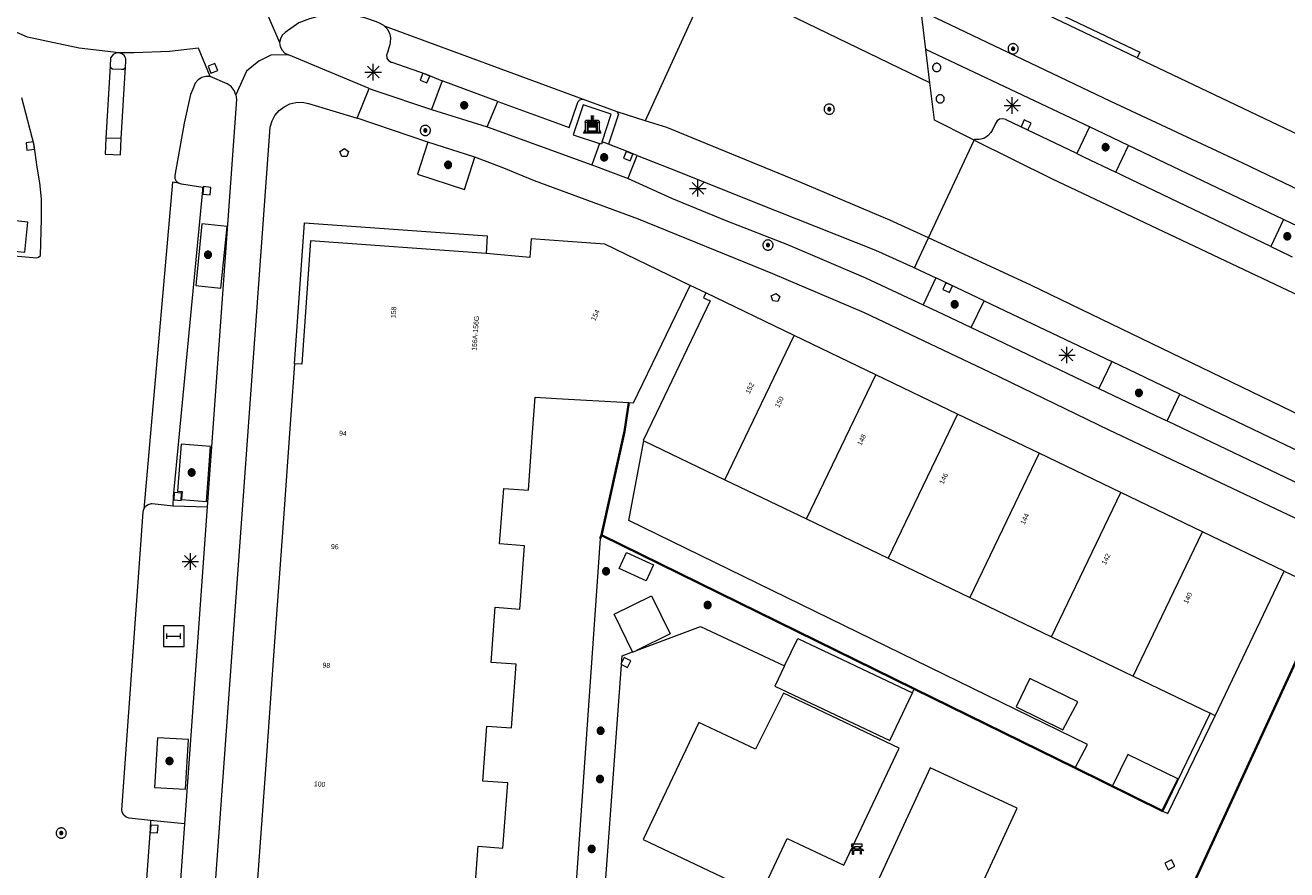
# Model space of a CAD drawing. Header units: metres. Extents: x 135779 to 137489, y 452643 to 455118.
# Tile 161 of 256: x 136267 to 136343, y 454006 to 454057. Entities that reach past the tile are written whole.
import ezdxf
from ezdxf.enums import TextEntityAlignment as Align

# ---------------------------------------------------------------- set-up
doc = ezdxf.new("R2010")
doc.units = ezdxf.units.M
doc.linetypes.add('DGN_Style_4', pattern=[89.853097, 44.898487, -22.449243, 0.056123, -22.449243])
for name, color, linetype, lineweight in [('KTop_BAK_Afval apart plaats', 96, 'Continuous', 13), ('KTop_BTD_Groenvoorziening', 62, 'Continuous', 13), ('KTop_NAR_Huisnummer (t)', 7, 'Continuous', 13), ('KTop_NAR_Huisnummer tijdelijk (t)', 7, 'Continuous', 13), ('KTop_OBW_Overig Plus', 1, 'Continuous', 13), ('KTop_OTD_Gesloten verharding', 15, 'Continuous', 13), ('KTop_OTD_Onverhard_zand', 15, 'Continuous', 13), ('KTop_OTD_Open verharding', 15, 'Continuous', 13), ('KTop_PAL_Afsluitpaal', 222, 'Continuous', 13), ('KTop_PAL_Lichtmast', 40, 'Continuous', 13), ('KTop_PND_Grondvlaksituatie van BAG-pand [tachy]', 1, 'Continuous', 13), ('KTop_PND_Pandscheiding', 40, 'Continuous', 13), ('KTop_PUT_Brandkraan of -put', 1, 'Continuous', 13), ('KTop_PUT_Inspectie- of rioolput', 15, 'Continuous', 13), ('KTop_PUT_Kolk', 15, 'Continuous', 13), ('KTop_SHD_Hek (l)', 15, 'DGN_Style_4', 40), ('KTop_SHD_Muur', 15, 'Continuous', 13), ('KTop_STM_Abri', 40, 'Continuous', 13), ('KTop_STM_Bank', 40, 'Continuous', 13), ('KTop_VGO_Boom', 92, 'Continuous', 13), ('KTop_WGD_Fietspad', 40, 'Continuous', 13), ('KTop_WGD_Parkeervlak', 251, 'Continuous', 13), ('KTop_WGD_Rijbaan_Lokale weg', 251, 'Continuous', 13), ('KTop_WGD_Rijbaan_Lokale weg_verkeersdrempel', 40, 'Continuous', 13), ('KTop_WGD_Voetpad', 251, 'Continuous', 13), ('KTop_WGD_Voetpad_achterpad', 251, 'Continuous', 13), ('KTop_WGD_Voetpad_bushalte', 251, 'Continuous', 13)]:
    doc.layers.add(name, color=color, linetype=linetype, lineweight=lineweight)
doc.styles.add('Style-ROVU', font='ROVU.shx')
doc.styles.add('Style-ROVUCURSIEF', font='ROVUCURSIEF.shx')

# ---------------------------------------------------------------- blocks, each defined once
blk = doc.blocks.new('BAK_Afval_apart_plaats')
at = {"layer": 'KTop_BAK_Afval apart plaats'}
for p, q in [((-0.43, 0.141), (-0.425, 0.168)), ((-0.43, 0.118), (-0.43, 0.141)), ((-0.29, 0.118), (-0.43, 0.118)), ((-0.43, 0.118), (-0.43, -0.457)), ((-0.29, 0.118), (-0.43, 0.118)), ((-0.425, 0.168), (-0.416, 0.193)), ((-0.416, 0.193), (-0.403, 0.215)), ((-0.403, 0.215), (-0.384, 0.24)), ((-0.384, 0.24), (-0.364, 0.258)), ((-0.364, 0.258), (-0.342, 0.272)), ((-0.342, 0.272), (0, 0.272)), ((-0.282, 0.167), (-0.29, 0.146)), ((-0.282, 0.167), (-0.29, 0.146)), ((-0.29, 0.146), (-0.29, 0.118)), ((-0.29, 0.146), (-0.29, 0.118)), ((-0.29, -0.429), (-0.29, 0.118)), ((-0.29, 0.118), (-0.29, -0.429)), ((-0.273, 0.186), (-0.282, 0.167)), ((-0.273, 0.186), (-0.282, 0.167)), ((-0.248, 0.217), (-0.273, 0.186)), ((-0.248, 0.217), (-0.273, 0.186)), ((0.248, 0.217), (-0.248, 0.217)), ((0.248, 0.217), (-0.248, 0.217)), ((-0.242, 0.081), (-0.242, 0.153)), ((-0.242, 0.153), (0.242, 0.153)), ((0.242, 0.081), (-0.242, 0.081)), ((-0.242, 0.034), (-0.242, 0.081)), ((-0.242, 0.081), (0.242, 0.081)), ((-0.242, -0.059), (-0.242, 0.034)), ((-0.242, 0.034), (0.242, 0.034)), ((0.242, 0.034), (-0.242, 0.034)), ((-0.073, 0.513), (-0.072, 0.515)), ((-0.073, 0.513), (-0.073, 0.49)), ((-0.072, 0.511), (-0.073, 0.513)), ((-0.072, 0.511), (-0.073, 0.513)), ((-0.073, 0.49), (-0.072, 0.488)), ((-0.073, 0.399), (-0.073, 0.376)), ((-0.072, 0.397), (-0.073, 0.399)), ((-0.073, 0.376), (-0.072, 0.374)), ((-0.072, 0.515), (-0.071, 0.516)), ((-0.07, 0.51), (-0.072, 0.511)), ((-0.07, 0.51), (-0.072, 0.511)), ((-0.072, 0.488), (-0.07, 0.486)), ((-0.07, 0.396), (-0.072, 0.397)), ((-0.072, 0.374), (-0.07, 0.373)), ((-0.071, 0.516), (-0.07, 0.517)), ((-0.07, 0.517), (-0.067, 0.519)), ((-0.069, 0.509), (-0.07, 0.51)), ((-0.069, 0.509), (-0.07, 0.51)), ((-0.07, 0.486), (-0.069, 0.485)), ((-0.069, 0.395), (-0.07, 0.396)), ((-0.07, 0.373), (-0.069, 0.371)), ((-0.066, 0.507), (-0.069, 0.509)), ((-0.066, 0.507), (-0.069, 0.509)), ((-0.069, 0.485), (-0.066, 0.484)), ((-0.066, 0.394), (-0.069, 0.395)), ((-0.069, 0.371), (-0.066, 0.37)), ((-0.067, 0.519), (-0.065, 0.52)), ((-0.063, 0.506), (-0.066, 0.507)), ((-0.063, 0.506), (-0.066, 0.507)), ((-0.066, 0.484), (-0.063, 0.483)), ((-0.063, 0.392), (-0.066, 0.394)), ((-0.066, 0.37), (-0.063, 0.369)), ((-0.065, 0.52), (-0.061, 0.521)), ((-0.059, 0.505), (-0.063, 0.506)), ((-0.059, 0.505), (-0.063, 0.506)), ((-0.063, 0.483), (-0.059, 0.482)), ((-0.059, 0.391), (-0.063, 0.392)), ((-0.063, 0.369), (-0.059, 0.368)), ((-0.061, 0.521), (-0.055, 0.523)), ((-0.054, 0.504), (-0.059, 0.505)), ((-0.054, 0.504), (-0.059, 0.505)), ((-0.059, 0.482), (-0.054, 0.481)), ((-0.054, 0.39), (-0.059, 0.391)), ((-0.059, 0.368), (-0.054, 0.367)), ((-0.055, 0.523), (-0.049, 0.524)), ((-0.048, 0.503), (-0.054, 0.504)), ((-0.048, 0.503), (-0.054, 0.504)), ((-0.054, 0.481), (-0.048, 0.48)), ((-0.048, 0.389), (-0.054, 0.39)), ((-0.054, 0.367), (-0.048, 0.366)), ((-0.049, 0.524), (-0.043, 0.525)), ((-0.043, 0.502), (-0.048, 0.503)), ((-0.043, 0.502), (-0.048, 0.503)), ((-0.048, 0.48), (-0.043, 0.479)), ((-0.043, 0.388), (-0.048, 0.389)), ((-0.048, 0.366), (-0.043, 0.365)), ((-0.043, 0.525), (-0.035, 0.526)), ((-0.036, 0.501), (-0.043, 0.502)), ((-0.036, 0.501), (-0.043, 0.502)), ((-0.043, 0.479), (-0.036, 0.478)), ((-0.036, 0.388), (-0.043, 0.388)), ((-0.043, 0.365), (-0.036, 0.364)), ((-0.03, 0.501), (-0.036, 0.501)), ((-0.03, 0.501), (-0.036, 0.501)), ((-0.036, 0.478), (-0.03, 0.478)), ((-0.03, 0.387), (-0.036, 0.388)), ((-0.036, 0.364), (-0.03, 0.364)), ((-0.035, 0.526), (-0.029, 0.527)), ((-0.021, 0.5), (-0.03, 0.501)), ((-0.021, 0.5), (-0.03, 0.501)), ((-0.03, 0.478), (-0.028, 0.478)), ((-0.021, 0.387), (-0.03, 0.387)), ((-0.03, 0.364), (-0.028, 0.364)), ((-0.029, 0.527), (-0.023, 0.527)), ((-0.028, 0.478), (-0.021, 0.477)), ((-0.028, 0.468), (-0.028, 0.478)), ((-0.028, 0.478), (-0.021, 0.477)), ((-0.028, 0.4), (-0.028, 0.468)), ((-0.028, 0.468), (-0.021, 0.468)), ((-0.021, 0.468), (-0.028, 0.468)), ((-0.021, 0.4), (-0.028, 0.4)), ((-0.028, 0.364), (-0.021, 0.363)), ((-0.028, 0.355), (-0.028, 0.364)), ((-0.028, 0.364), (-0.021, 0.363)), ((-0.028, 0.272), (-0.028, 0.355)), ((-0.028, 0.355), (-0.021, 0.354)), ((-0.021, 0.354), (-0.028, 0.355)), ((0.028, 0.272), (-0.028, 0.272)), ((-0.023, 0.527), (-0.013, 0.528)), ((-0.014, 0.5), (-0.021, 0.5)), ((-0.014, 0.5), (-0.021, 0.5)), ((-0.021, 0.477), (-0.014, 0.477)), ((-0.021, 0.477), (-0.014, 0.477)), ((-0.021, 0.468), (-0.014, 0.468)), ((-0.014, 0.468), (-0.021, 0.468)), ((-0.014, 0.399), (-0.021, 0.4)), ((-0.014, 0.386), (-0.021, 0.387)), ((-0.021, 0.363), (-0.014, 0.363)), ((-0.021, 0.363), (-0.014, 0.363)), ((-0.021, 0.354), (-0.014, 0.354)), ((-0.014, 0.354), (-0.021, 0.354)), ((0, 0.5), (-0.014, 0.5)), ((0, 0.5), (-0.014, 0.5)), ((-0.014, 0.477), (0, 0.477)), ((-0.014, 0.477), (0, 0.477)), ((-0.014, 0.468), (0, 0.468)), ((0, 0.468), (-0.014, 0.468)), ((0, 0.399), (-0.014, 0.399)), ((0, 0.386), (-0.014, 0.386)), ((-0.014, 0.363), (0, 0.363)), ((-0.014, 0.363), (0, 0.363)), ((-0.014, 0.354), (0, 0.354)), ((0, 0.354), (-0.014, 0.354)), ((-0.013, 0.528), (-0.005, 0.528)), ((-0.005, 0.528), (0, 0.528)), ((0, 0.528), (0.005, 0.528)), ((0, 0.5), (0, 0.477)), ((0, 0.477), (0, 0.5)), ((0, 0.477), (0, 0.5)), ((0, 0.5), (0.014, 0.5)), ((0.014, 0.5), (0, 0.5)), ((0.014, 0.477), (0, 0.477)), ((0, 0.477), (0.014, 0.477)), ((0.014, 0.468), (0, 0.468)), ((0, 0.468), (0, 0.399)), ((0, 0.468), (0, 0.399)), ((0.014, 0.468), (0, 0.468)), ((0, 0.399), (0.014, 0.399)), ((0, 0.363), (0, 0.386)), ((0, 0.363), (0, 0.386)), ((0, 0.386), (0.014, 0.386)), ((0.014, 0.363), (0, 0.363)), ((0, 0.363), (0.014, 0.363)), ((0, 0.354), (0.014, 0.354)), ((0, 0.272), (0, 0.354)), ((0, 0.354), (0, 0.272)), ((0.014, 0.354), (0, 0.354)), ((0, 0.272), (0.342, 0.272)), ((0.028, 0.272), (0, 0.272)), ((0, 0.272), (0.028, 0.272)), ((0.005, 0.528), (0.013, 0.528)), ((0.013, 0.528), (0.023, 0.527)), ((0.014, 0.5), (0.021, 0.5)), ((0.021, 0.5), (0.014, 0.5)), ((0.021, 0.477), (0.014, 0.477)), ((0.014, 0.477), (0.021, 0.477)), ((0.021, 0.468), (0.014, 0.468)), ((0.021, 0.468), (0.014, 0.468)), ((0.014, 0.399), (0.021, 0.4)), ((0.014, 0.386), (0.021, 0.387)), ((0.021, 0.363), (0.014, 0.363)), ((0.014, 0.363), (0.021, 0.363)), ((0.014, 0.354), (0.021, 0.354)), ((0.021, 0.354), (0.014, 0.354)), ((0.021, 0.5), (0.03, 0.501)), ((0.03, 0.501), (0.021, 0.5)), ((0.028, 0.478), (0.021, 0.477)), ((0.021, 0.477), (0.028, 0.478)), ((0.021, 0.468), (0.028, 0.468)), ((0.028, 0.468), (0.021, 0.468)), ((0.028, 0.468), (0.021, 0.468)), ((0.021, 0.4), (0.028, 0.4)), ((0.021, 0.387), (0.03, 0.387)), ((0.028, 0.364), (0.021, 0.363)), ((0.021, 0.363), (0.028, 0.364)), ((0.021, 0.354), (0.028, 0.355)), ((0.028, 0.355), (0.021, 0.354)), ((0.023, 0.527), (0.029, 0.527)), ((0.03, 0.478), (0.028, 0.478)), ((0.028, 0.478), (0.028, 0.468)), ((0.028, 0.4), (0.028, 0.468)), ((0.03, 0.364), (0.028, 0.364)), ((0.028, 0.364), (0.028, 0.355)), ((0.028, 0.355), (0.028, 0.272)), ((0.029, 0.527), (0.035, 0.526)), ((0.03, 0.501), (0.036, 0.501)), ((0.036, 0.501), (0.03, 0.501)), ((0.036, 0.478), (0.03, 0.478)), ((0.03, 0.387), (0.036, 0.388)), ((0.036, 0.364), (0.03, 0.364)), ((0.035, 0.526), (0.043, 0.525)), ((0.036, 0.501), (0.043, 0.502)), ((0.043, 0.502), (0.036, 0.501)), ((0.043, 0.479), (0.036, 0.478)), ((0.036, 0.388), (0.043, 0.388)), ((0.043, 0.365), (0.036, 0.364)), ((0.043, 0.525), (0.049, 0.524)), ((0.043, 0.502), (0.048, 0.503)), ((0.048, 0.503), (0.043, 0.502)), ((0.048, 0.48), (0.043, 0.479)), ((0.043, 0.388), (0.048, 0.389)), ((0.048, 0.366), (0.043, 0.365)), ((0.048, 0.503), (0.054, 0.504)), ((0.054, 0.504), (0.048, 0.503)), ((0.054, 0.481), (0.048, 0.48)), ((0.048, 0.389), (0.054, 0.39)), ((0.054, 0.367), (0.048, 0.366)), ((0.049, 0.524), (0.055, 0.523)), ((0.054, 0.504), (0.059, 0.505)), ((0.059, 0.505), (0.054, 0.504)), ((0.059, 0.482), (0.054, 0.481)), ((0.054, 0.39), (0.059, 0.391)), ((0.059, 0.368), (0.054, 0.367)), ((0.055, 0.523), (0.061, 0.521)), ((0.059, 0.505), (0.063, 0.506)), ((0.063, 0.506), (0.059, 0.505)), ((0.063, 0.483), (0.059, 0.482)), ((0.059, 0.391), (0.063, 0.392)), ((0.063, 0.369), (0.059, 0.368)), ((0.061, 0.521), (0.065, 0.52)), ((0.063, 0.506), (0.066, 0.507)), ((0.066, 0.507), (0.063, 0.506)), ((0.066, 0.484), (0.063, 0.483)), ((0.063, 0.392), (0.066, 0.394)), ((0.066, 0.37), (0.063, 0.369)), ((0.065, 0.52), (0.067, 0.519)), ((0.066, 0.507), (0.069, 0.509)), ((0.069, 0.509), (0.066, 0.507)), ((0.069, 0.485), (0.066, 0.484)), ((0.066, 0.394), (0.069, 0.395)), ((0.069, 0.371), (0.066, 0.37)), ((0.067, 0.519), (0.07, 0.517)), ((0.069, 0.509), (0.07, 0.51)), ((0.07, 0.51), (0.069, 0.509)), ((0.07, 0.486), (0.069, 0.485)), ((0.069, 0.395), (0.07, 0.396)), ((0.07, 0.373), (0.069, 0.371)), ((0.07, 0.517), (0.071, 0.516)), ((0.07, 0.51), (0.072, 0.511)), ((0.072, 0.511), (0.07, 0.51)), ((0.072, 0.488), (0.07, 0.486)), ((0.07, 0.396), (0.072, 0.397)), ((0.072, 0.374), (0.07, 0.373)), ((0.071, 0.516), (0.072, 0.515)), ((0.072, 0.515), (0.073, 0.513)), ((0.072, 0.511), (0.073, 0.513)), ((0.073, 0.513), (0.072, 0.511)), ((0.073, 0.49), (0.072, 0.488)), ((0.072, 0.397), (0.073, 0.399)), ((0.073, 0.376), (0.072, 0.374)), ((0.073, 0.513), (0.073, 0.49)), ((0.073, 0.399), (0.073, 0.376)), ((0.242, 0.153), (0.242, 0.081)), ((0.242, 0.081), (0.242, 0.034)), ((0.242, 0.034), (0.242, -0.059)), ((0.273, 0.186), (0.248, 0.217)), ((0.273, 0.186), (0.248, 0.217)), ((0.282, 0.167), (0.273, 0.186)), ((0.282, 0.167), (0.273, 0.186)), ((0.29, 0.146), (0.282, 0.167)), ((0.29, 0.146), (0.282, 0.167)), ((0.29, 0.118), (0.29, 0.146)), ((0.29, 0.118), (0.29, 0.146)), ((0.43, 0.118), (0.29, 0.118)), ((0.29, 0.118), (0.29, -0.429)), ((0.43, 0.118), (0.29, 0.118)), ((0.29, -0.429), (0.29, 0.118)), ((0.342, 0.272), (0.364, 0.258)), ((0.364, 0.258), (0.384, 0.24)), ((0.384, 0.24), (0.403, 0.215)), ((0.403, 0.215), (0.416, 0.193)), ((0.416, 0.193), (0.425, 0.168)), ((0.425, 0.168), (0.43, 0.141)), ((0.43, 0.141), (0.43, 0.118)), ((0.43, -0.457), (0.43, 0.118)), ((-0.528, -0.528), (-0.43, -0.332)), ((0.528, -0.528), (-0.528, -0.528)), ((-0.43, -0.332), (-0.43, -0.457)), ((-0.43, -0.457), (0.43, -0.457)), ((-0.43, -0.457), (0.43, -0.457)), ((0.29, -0.429), (-0.29, -0.429)), ((-0.29, -0.429), (0.29, -0.429)), ((0.242, -0.059), (-0.242, -0.059)), ((-0.242, -0.059), (-0.242, -0.092)), ((0.242, -0.059), (-0.242, -0.059)), ((-0.242, -0.092), (0.242, -0.092)), ((-0.242, -0.11), (-0.242, -0.092)), ((-0.242, -0.092), (0.242, -0.092)), ((0.242, -0.11), (-0.242, -0.11)), ((0.242, -0.11), (-0.242, -0.11)), ((-0.242, -0.147), (0.242, -0.147)), ((-0.242, -0.41), (-0.242, -0.147)), ((0.242, -0.41), (-0.242, -0.41)), ((0.242, -0.11), (0.242, -0.059)), ((0.242, -0.092), (0.242, -0.11)), ((0.242, -0.092), (0.242, -0.11)), ((0.242, -0.147), (0.242, -0.41)), ((0.43, -0.457), (0.43, -0.332)), ((0.43, -0.332), (0.528, -0.528))]:
    blk.add_line(p, q, dxfattribs=at)
at = {"layer": 'KTop_BAK_Afval apart plaats', "flags": 128}
blk.add_lwpolyline([(0.029, 0.413), (0.035, 0.412), (0.043, 0.411), (0.049, 0.41), (0.055, 0.409), (0.061, 0.407), (0.065, 0.406), (0.067, 0.405), (0.07, 0.403), (0.071, 0.402), (0.072, 0.401), (0.073, 0.399), (0.072, 0.397), (0.07, 0.396), (0.069, 0.395), (0.066, 0.394), (0.063, 0.392), (0.059, 0.391), (0.054, 0.39), (0.048, 0.389), (0.043, 0.388), (0.036, 0.388), (0.03, 0.387), (0.021, 0.387), (0.014, 0.386), (0, 0.386), (-0.014, 0.386), (-0.021, 0.387), (-0.03, 0.387), (-0.036, 0.388), (-0.043, 0.388), (-0.048, 0.389), (-0.054, 0.39), (-0.059, 0.391), (-0.063, 0.392), (-0.066, 0.394), (-0.069, 0.395), (-0.07, 0.396), (-0.072, 0.397), (-0.073, 0.399), (-0.072, 0.401), (-0.071, 0.402), (-0.07, 0.403), (-0.067, 0.405), (-0.065, 0.406), (-0.061, 0.407), (-0.055, 0.409), (-0.049, 0.41), (-0.043, 0.411), (-0.035, 0.412), (-0.029, 0.413), (-0.028, 0.413), (-0.028, 0.4), (-0.021, 0.4), (-0.014, 0.399), (0, 0.399), (0.014, 0.399), (0.021, 0.4), (0.028, 0.4), (0.028, 0.413), (0.029, 0.413), (0.028, 0.413)], dxfattribs=at)
at = {"layer": 'KTop_BAK_Afval apart plaats'}
for p in [(0, 0), (-0.43, -0.457)]:
    blk.add_point(p, dxfattribs=at)
blk = doc.blocks.new('PAL_Lichtmast')
at = {"layer": 'KTop_PAL_Lichtmast'}
for p, q in [((-0.354, -0.354), (0.354, 0.354)), ((0.354, -0.354), (-0.354, 0.354)), ((0, -0.5), (0, 0.5)), ((-0.5, 0), (0.5, 0))]:
    blk.add_line(p, q, dxfattribs=at)
blk = doc.blocks.new('PAL_Afsluitpaal')
at = {"layer": 'KTop_PAL_Afsluitpaal', "flags": 128}
blk.add_lwpolyline([(0.25, 0), (0.249, 0.026), (0.245, 0.052), (0.238, 0.077), (0.228, 0.102), (0.217, 0.125), (0.202, 0.147), (0.186, 0.167), (0.167, 0.186), (0.147, 0.202), (0.125, 0.217), (0.102, 0.228), (0.077, 0.238), (0.052, 0.245), (0.026, 0.249), (0, 0.25), (-0.026, 0.249), (-0.052, 0.245), (-0.077, 0.238), (-0.102, 0.228), (-0.125, 0.217), (-0.147, 0.202), (-0.167, 0.186), (-0.186, 0.167), (-0.202, 0.147), (-0.217, 0.125), (-0.228, 0.102), (-0.238, 0.077), (-0.245, 0.052), (-0.249, 0.026), (-0.25, 0), (-0.249, -0.026), (-0.245, -0.052), (-0.238, -0.077), (-0.228, -0.102), (-0.217, -0.125), (-0.202, -0.147), (-0.186, -0.167), (-0.167, -0.186), (-0.147, -0.202), (-0.125, -0.217), (-0.102, -0.228), (-0.077, -0.238), (-0.052, -0.245), (-0.026, -0.249), (0, -0.25), (0.026, -0.249), (0.052, -0.245), (0.077, -0.238), (0.102, -0.228), (0.125, -0.217), (0.147, -0.202), (0.167, -0.186), (0.186, -0.167), (0.202, -0.147), (0.217, -0.125), (0.228, -0.102), (0.238, -0.077), (0.245, -0.052), (0.249, -0.026), (0.25, 0)], dxfattribs=at)
blk = doc.blocks.new('PUT_Brandkraan_of_-put')
at = {"layer": 'KTop_PUT_Brandkraan of -put'}
for p, q in [((-0.25, 0.034), (0, 0.25)), ((-0.158, -0.25), (-0.25, 0.034)), ((0, 0.25), (0.25, 0.033)), ((0.25, 0.033), (0.158, -0.25)), ((0.158, -0.25), (-0.158, -0.25))]:
    blk.add_line(p, q, dxfattribs=at)
blk = doc.blocks.new('PUT_Inspectie-_of_rioolput')
at = {"layer": 'KTop_PUT_Inspectie- of rioolput', "flags": 128}
for points in [[(0.31, 0), (0.308, 0.032), (0.303, 0.064), (0.294, 0.095), (0.283, 0.126), (0.268, 0.155), (0.25, 0.182), (0.23, 0.207), (0.207, 0.23), (0.182, 0.25), (0.154, 0.268), (0.126, 0.283), (0.095, 0.294), (0.064, 0.303), (0.032, 0.308), (0, 0.309), (-0.032, 0.308), (-0.064, 0.303), (-0.096, 0.294), (-0.126, 0.283), (-0.155, 0.268), (-0.182, 0.25), (-0.207, 0.23), (-0.23, 0.207), (-0.25, 0.182), (-0.268, 0.154), (-0.283, 0.126), (-0.294, 0.095), (-0.303, 0.064), (-0.308, 0.032), (-0.309, 0), (-0.308, -0.032), (-0.303, -0.064), (-0.294, -0.096), (-0.283, -0.126), (-0.268, -0.155), (-0.25, -0.182), (-0.23, -0.207), (-0.207, -0.23), (-0.182, -0.25), (-0.155, -0.268), (-0.126, -0.283), (-0.096, -0.294), (-0.064, -0.303), (-0.032, -0.308), (0, -0.309), (0.032, -0.308), (0.064, -0.303), (0.095, -0.294), (0.126, -0.283), (0.155, -0.268), (0.182, -0.25), (0.207, -0.23), (0.23, -0.207), (0.25, -0.182), (0.268, -0.155), (0.283, -0.126), (0.294, -0.096), (0.303, -0.064), (0.308, -0.032), (0.31, 0)], [(0.095, 0), (0.094, 0.009), (0.092, 0.019), (0.09, 0.029), (0.086, 0.038), (0.082, 0.047), (0.076, 0.055), (0.07, 0.063), (0.063, 0.07), (0.055, 0.076), (0.047, 0.082), (0.038, 0.086), (0.029, 0.09), (0.019, 0.092), (0.009, 0.094), (0, 0.094), (-0.01, 0.094), (-0.02, 0.092), (-0.029, 0.09), (-0.039, 0.086), (-0.048, 0.082), (-0.056, 0.076), (-0.064, 0.07), (-0.071, 0.063), (-0.077, 0.055), (-0.082, 0.047), (-0.087, 0.038), (-0.09, 0.029), (-0.093, 0.019), (-0.094, 0.009), (-0.095, 0), (-0.094, -0.01), (-0.093, -0.02), (-0.09, -0.029), (-0.087, -0.039), (-0.082, -0.048), (-0.077, -0.056), (-0.071, -0.064), (-0.064, -0.071), (-0.056, -0.077), (-0.047, -0.082), (-0.039, -0.087), (-0.029, -0.09), (-0.02, -0.093), (-0.01, -0.094), (0, -0.095), (0.009, -0.094), (0.019, -0.093), (0.029, -0.09), (0.038, -0.087), (0.047, -0.082), (0.055, -0.077), (0.063, -0.071), (0.07, -0.064), (0.076, -0.056), (0.082, -0.047), (0.086, -0.039), (0.09, -0.029), (0.092, -0.02), (0.094, -0.01), (0.095, 0)], [(0.035, 0), (0.034, 0.003), (0.034, 0.007), (0.033, 0.01), (0.031, 0.014), (0.03, 0.017), (0.028, 0.02), (0.026, 0.023), (0.023, 0.026), (0.02, 0.028), (0.017, 0.03), (0.014, 0.031), (0.01, 0.033), (0.007, 0.034), (0.003, 0.034), (0, 0.034), (-0.004, 0.034), (-0.007, 0.034), (-0.011, 0.033), (-0.014, 0.031), (-0.018, 0.03), (-0.021, 0.028), (-0.023, 0.026), (-0.026, 0.023), (-0.028, 0.02), (-0.03, 0.017), (-0.032, 0.014), (-0.033, 0.01), (-0.034, 0.007), (-0.035, 0.003), (-0.035, 0), (-0.035, -0.004), (-0.034, -0.007), (-0.033, -0.011), (-0.032, -0.014), (-0.03, -0.018), (-0.028, -0.021), (-0.026, -0.023), (-0.023, -0.026), (-0.021, -0.028), (-0.017, -0.03), (-0.014, -0.032), (-0.011, -0.033), (-0.007, -0.034), (-0.004, -0.035), (0, -0.035), (0.003, -0.035), (0.007, -0.034), (0.01, -0.033), (0.014, -0.032), (0.017, -0.03), (0.02, -0.028), (0.023, -0.026), (0.026, -0.023), (0.028, -0.021), (0.03, -0.017), (0.031, -0.014), (0.033, -0.011), (0.034, -0.007), (0.034, -0.004), (0.035, 0)], [(0.01, 0.02), (0.007, 0.02), (0.005, 0.021), (0.003, 0.022), (0.001, 0.022), (-0.001, 0.022), (-0.004, 0.022), (-0.006, 0.021), (-0.008, 0.02), (-0.01, 0.019), (-0.012, 0.018), (-0.014, 0.017), (-0.016, 0.015), (-0.017, 0.013), (-0.019, 0.012), (-0.02, 0.009), (-0.021, 0.007), (-0.022, 0.005), (-0.022, 0.003), (-0.022, 0.001), (-0.022, -0.001), (-0.022, -0.004), (-0.022, -0.006), (-0.021, -0.008), (-0.02, -0.01), (-0.019, -0.012), (-0.017, -0.014), (-0.016, -0.016), (-0.014, -0.017), (-0.012, -0.019), (-0.01, -0.02), (-0.008, -0.021), (-0.006, -0.022), (-0.003, -0.022), (-0.001, -0.022), (0.001, -0.022), (0.003, -0.022), (0.005, -0.022), (0.008, -0.021), (0.01, -0.02), (0.012, -0.019), (0.014, -0.017), (0.015, -0.016), (0.017, -0.014), (0.018, -0.012), (0.02, -0.01), (0.02, -0.008), (0.021, -0.006), (0.022, -0.003), (0.022, -0.001), (0.022, 0.001), (0.022, 0.003), (0.021, 0.005), (0.02, 0.008), (0.019, 0.01), (0.018, 0.012), (0.017, 0.014), (0.015, 0.015), (0.013, 0.017), (0.012, 0.018), (0.01, 0.02)]]:
    blk.add_lwpolyline(points, dxfattribs=at)
blk = doc.blocks.new('PUT_Kolk')
at = {"layer": 'KTop_PUT_Kolk', "flags": 128}
blk.add_lwpolyline([(0.225, -0.225), (0.225, 0.225), (-0.225, 0.225), (-0.225, -0.225), (0.225, -0.225)], dxfattribs=at)
blk = doc.blocks.new('STM_Abri')
at = {"layer": 'KTop_STM_Abri', "flags": 128}
for points in [[(0.625, -0.625), (0.625, 0.625), (-0.625, 0.625), (-0.625, -0.625), (0.625, -0.625)], [(-0.4165, -0.1565), (-0.4165, 0.1565)], [(-0.4165, 0), (0.4165, 0)], [(0.4165, -0.1565), (0.4165, 0.1565)]]:
    blk.add_lwpolyline(points, dxfattribs=at)
blk = doc.blocks.new('STM_Bank')
at = {"layer": 'KTop_STM_Bank'}
for p, q in [((-0.416, -0.089), (-0.298, 0.019)), ((-0.298, 0.314), (0.298, 0.314)), ((-0.298, 0.143), (-0.298, 0.314)), ((-0.2, 0.143), (-0.298, 0.143)), ((-0.298, 0.019), (-0.2, 0.019)), ((-0.2, 0.019), (-0.2, 0.143)), ((0.157, 0.143), (-0.154, 0.143)), ((-0.154, 0.143), (-0.154, 0.019)), ((-0.154, 0.019), (0.157, 0.019)), ((0.157, 0.019), (0.157, 0.143)), ((0.298, 0.143), (0.203, 0.143)), ((0.203, 0.143), (0.203, 0.019)), ((0.203, 0.019), (0.298, 0.019)), ((0.298, 0.314), (0.298, 0.143)), ((0.298, 0.019), (0.416, -0.089)), ((-0.259, -0.089), (-0.416, -0.089)), ((-0.259, -0.315), (-0.259, -0.089)), ((-0.213, -0.315), (-0.259, -0.315)), ((0.216, -0.089), (-0.213, -0.089)), ((-0.213, -0.089), (-0.213, -0.315)), ((0.216, -0.305), (0.216, -0.089)), ((0.259, -0.305), (0.216, -0.305)), ((0.416, -0.089), (0.259, -0.089)), ((0.259, -0.089), (0.259, -0.305))]:
    blk.add_line(p, q, dxfattribs=at)
blk = doc.blocks.new('VGO_Boom')
at = {"layer": 'KTop_VGO_Boom', "flags": 128}
for points in [[(0.215, 0), (0.214, 0.022), (0.21, 0.045), (0.204, 0.066), (0.196, 0.087), (0.186, 0.108), (0.174, 0.126), (0.16, 0.144), (0.144, 0.16), (0.126, 0.174), (0.107, 0.186), (0.087, 0.196), (0.066, 0.204), (0.045, 0.21), (0.022, 0.214), (-0.001, 0.215), (-0.023, 0.214), (-0.045, 0.21), (-0.067, 0.204), (-0.088, 0.196), (-0.108, 0.186), (-0.127, 0.174), (-0.144, 0.16), (-0.16, 0.144), (-0.174, 0.126), (-0.187, 0.107), (-0.197, 0.087), (-0.205, 0.066), (-0.211, 0.045), (-0.214, 0.022), (-0.215, -0.001), (-0.214, -0.023), (-0.211, -0.045), (-0.205, -0.067), (-0.197, -0.088), (-0.187, -0.108), (-0.174, -0.127), (-0.16, -0.144), (-0.144, -0.16), (-0.127, -0.174), (-0.108, -0.187), (-0.088, -0.197), (-0.067, -0.205), (-0.045, -0.211), (-0.023, -0.214), (0, -0.215), (0.022, -0.214), (0.045, -0.211), (0.066, -0.205), (0.087, -0.197), (0.108, -0.187), (0.126, -0.174), (0.144, -0.16), (0.16, -0.144), (0.174, -0.127), (0.186, -0.108), (0.196, -0.088), (0.204, -0.067), (0.21, -0.045), (0.214, -0.023), (0.215, -0.001)], [(0.155, 0), (0.154, 0.016), (0.152, 0.032), (0.147, 0.048), (0.142, 0.063), (0.134, 0.078), (0.125, 0.091), (0.115, 0.104), (0.104, 0.115), (0.091, 0.125), (0.077, 0.134), (0.063, 0.142), (0.048, 0.147), (0.032, 0.152), (0.016, 0.154), (-0.001, 0.155), (-0.017, 0.154), (-0.033, 0.152), (-0.048, 0.147), (-0.064, 0.142), (-0.078, 0.134), (-0.092, 0.125), (-0.104, 0.115), (-0.116, 0.104), (-0.126, 0.091), (-0.135, 0.077), (-0.142, 0.063), (-0.148, 0.048), (-0.152, 0.032), (-0.155, 0.016), (-0.155, -0.001), (-0.155, -0.017), (-0.152, -0.033), (-0.148, -0.048), (-0.142, -0.064), (-0.135, -0.078), (-0.126, -0.092), (-0.116, -0.104), (-0.104, -0.116), (-0.092, -0.126), (-0.078, -0.135), (-0.064, -0.142), (-0.048, -0.148), (-0.033, -0.152), (-0.017, -0.155), (0, -0.155), (0.016, -0.155), (0.032, -0.152), (0.048, -0.148), (0.063, -0.142), (0.078, -0.135), (0.091, -0.126), (0.104, -0.116), (0.115, -0.104), (0.125, -0.092), (0.134, -0.078), (0.142, -0.064), (0.147, -0.048), (0.152, -0.033), (0.154, -0.017), (0.155, -0.001)], [(0.095, 0), (0.094, 0.01), (0.093, 0.02), (0.09, 0.029), (0.087, 0.039), (0.082, 0.048), (0.077, 0.056), (0.071, 0.064), (0.064, 0.071), (0.056, 0.077), (0.047, 0.082), (0.039, 0.087), (0.029, 0.09), (0.02, 0.093), (0.01, 0.094), (-0.001, 0.095), (-0.01, 0.094), (-0.02, 0.093), (-0.03, 0.09), (-0.039, 0.087), (-0.048, 0.082), (-0.056, 0.077), (-0.064, 0.071), (-0.071, 0.064), (-0.077, 0.056), (-0.083, 0.047), (-0.087, 0.039), (-0.091, 0.029), (-0.093, 0.02), (-0.095, 0.01), (-0.095, -0.001), (-0.095, -0.01), (-0.093, -0.02), (-0.091, -0.03), (-0.087, -0.039), (-0.083, -0.048), (-0.077, -0.056), (-0.071, -0.064), (-0.064, -0.071), (-0.056, -0.077), (-0.048, -0.083), (-0.039, -0.087), (-0.03, -0.091), (-0.02, -0.093), (-0.01, -0.095), (0, -0.095), (0.01, -0.095), (0.02, -0.093), (0.029, -0.091), (0.039, -0.087), (0.048, -0.083), (0.056, -0.077), (0.064, -0.071), (0.071, -0.064), (0.077, -0.056), (0.082, -0.048), (0.087, -0.039), (0.09, -0.03), (0.093, -0.02), (0.094, -0.01), (0.095, -0.001)], [(0.035, 0), (0.035, 0.004), (0.034, 0.007), (0.033, 0.011), (0.032, 0.014), (0.03, 0.018), (0.028, 0.021), (0.026, 0.023), (0.023, 0.026), (0.021, 0.028), (0.017, 0.03), (0.014, 0.032), (0.011, 0.033), (0.007, 0.034), (0.004, 0.035), (-0.001, 0.035), (-0.004, 0.035), (-0.008, 0.034), (-0.011, 0.033), (-0.015, 0.032), (-0.018, 0.03), (-0.021, 0.028), (-0.024, 0.026), (-0.027, 0.023), (-0.029, 0.021), (-0.031, 0.017), (-0.032, 0.014), (-0.034, 0.011), (-0.035, 0.007), (-0.035, 0.004), (-0.035, -0.001), (-0.035, -0.004), (-0.035, -0.008), (-0.034, -0.011), (-0.032, -0.015), (-0.031, -0.018), (-0.029, -0.021), (-0.027, -0.024), (-0.024, -0.027), (-0.021, -0.029), (-0.018, -0.031), (-0.015, -0.032), (-0.011, -0.034), (-0.008, -0.035), (-0.004, -0.035), (0, -0.035), (0.004, -0.035), (0.007, -0.035), (0.011, -0.034), (0.014, -0.032), (0.018, -0.031), (0.021, -0.029), (0.023, -0.027), (0.026, -0.024), (0.028, -0.021), (0.03, -0.018), (0.032, -0.015), (0.033, -0.011), (0.034, -0.008), (0.035, -0.004), (0.035, 0)]]:
    blk.add_lwpolyline(points, dxfattribs=at)

msp = doc.modelspace()

# ---------------------------------------------------------------- linework, layer by layer
at = {"layer": 'KTop_BTD_Groenvoorziening', "flags": 128}
for points in [[(136301.904, 454025.989), (136301.829, 454025.773), (136297.973, 453970.579)], [(136304.036, 454019), (136307.915, 454020.46), (136313.007, 454018.065)], [(136300.007, 453971.389), (136300.159, 453978.257), (136301.69, 453998.6), (136303.16, 454018.67), (136303.797, 454018.91)], [(136320.755, 454016.435), (136320.858, 454016.678)]]:
    msp.add_lwpolyline(points, dxfattribs=at)
at = {"layer": 'KTop_OBW_Overig Plus', "flags": 128}
msp.add_lwpolyline([(136335.892, 454009.312), (136336.83, 454011.222), (136333.814, 454012.703), (136332.876, 454010.793), (136335.892, 454009.312)], dxfattribs=at)
at = {"layer": 'KTop_OTD_Gesloten verharding', "flags": 128}
msp.add_lwpolyline([(136301.948, 454049.8), (136301.904, 454049.668), (136301.799, 454049.703)], dxfattribs=at)
at = {"layer": 'KTop_OTD_Onverhard_zand', "flags": 128}
msp.add_lwpolyline([(136322.275, 453999.014), (136327.099, 454009.456), (136321.822, 454011.894), (136316.998, 454001.452), (136317.596, 454001.176), (136322.275, 453999.014)], dxfattribs=at)
at = {"layer": 'KTop_OTD_Open verharding', "flags": 128}
msp.add_lwpolyline([(136304.619, 454023.207), (136302.983, 454023.96), (136303.426, 454024.923), (136305.067, 454024.18), (136304.619, 454023.207)], dxfattribs=at)
at = {"layer": 'KTop_PND_Grondvlaksituatie van BAG-pand [tachy]', "flags": 128}
for points in [[(136325.433, 454059.582), (136334.531, 454055.232), (136334.377, 454054.898)], [(136334.377, 454054.898), (136348.867, 454047.992)], [(136307.295, 454041.109), (136302.108, 454043.61), (136299.876, 454043.77), (136297.644, 454043.93), (136297.563, 454042.803), (136294.916, 454043.031)], [(136294.916, 454043.031), (136284.29, 454043.807), (136283.758, 454036.329), (136283.309, 454036.362)], [(136303.568, 454034.007), (136303.858, 454033.99), (136307.295, 454041.109)], [(136308.23, 454040.654), (136308.091, 454040.365), (136308.488, 454040.175), (136305.479, 454033.898), (136304.445, 454031.724), (136304.487, 454031.704)], [(136313.594, 454038.075), (136308.23, 454040.654)], [(136318.542, 454035.696), (136313.594, 454038.075)], [(136283.309, 454036.362), (136283.089, 454033.297), (136282.597, 454026.436), (136282.083, 454019.252), (136281.568, 454012.067), (136281.053, 454004.88), (136280.53, 453997.569), (136280.017, 453990.402), (136279.881, 453988.51), (136279.411, 453981.946), (136279.78, 453981.919), (136279.57, 453978.987), (136279.191, 453978.988), (136278.497, 453969.228), (136277.8, 453959.442), (136277.104, 453949.654), (136276.407, 453939.867), (136275.088, 453921.322)], [(136323.49, 454033.317), (136318.542, 454035.696)], [(136294.205, 454003.901), (136294.443, 454007.142), (136295.938, 454007.032), (136296.228, 454010.978), (136294.721, 454011.088), (136294.966, 454014.423), (136296.467, 454014.319), (136296.735, 454018.169), (136295.234, 454018.273), (136295.467, 454021.617), (136296.962, 454021.506), (136297.248, 454025.345), (136295.736, 454025.458), (136295.986, 454028.81), (136297.481, 454028.699), (136297.742, 454032.206), (136297.9, 454034.33), (136299.194, 454034.256), (136303.568, 454034.007)], [(136328.438, 454030.939), (136323.49, 454033.317)], [(136304.487, 454031.704), (136309.395, 454029.342)], [(136333.386, 454028.56), (136328.438, 454030.939)], [(136309.395, 454029.342), (136314.342, 454026.962)], [(136338.333, 454026.182), (136333.386, 454028.56)], [(136314.342, 454026.962), (136319.289, 454024.581)], [(136343.281, 454023.803), (136338.333, 454026.182)], [(136319.289, 454024.581), (136324.236, 454022.201)], [(136339.1, 454015.05), (136343.281, 454023.803)], [(136303.797, 454018.91), (136302.674, 454021.204), (136304.945, 454022.316), (136306.079, 454020.001), (136304.036, 454019)], [(136324.236, 454022.201), (136329.183, 454019.821)], [(136313.007, 454018.065), (136313.802, 454019.73), (136320.755, 454016.435)], [(136329.183, 454019.821), (136334.13, 454017.441)], [(136303.797, 454018.91), (136303.808, 454018.888), (136304.036, 454019)], [(136313.007, 454018.065), (136312.421, 454016.838), (136319.38, 454013.546), (136320.755, 454016.435)], [(136329.861, 454014.189), (136330.777, 454015.884), (136327.874, 454017.299), (136327.035, 454015.578), (136329.861, 454014.189)], [(136334.13, 454017.441), (136338.794, 454015.197)], [(136311.237, 454013.015), (136307.802, 454014.643), (136304.44, 454007.549), (136311.543, 454004.183), (136313.169, 454007.614), (136316.593, 454005.99), (136319.957, 454013.083), (136312.941, 454016.422), (136311.237, 454013.015)], [(136339.1, 454015.05), (136338.794, 454015.197)]]:
    msp.add_lwpolyline(points, dxfattribs=at)
at = {"layer": 'KTop_PND_Pandscheiding', "flags": 128}
for points in [[(136309.395, 454029.342), (136313.594, 454038.075)], [(136314.342, 454026.962), (136318.542, 454035.696)], [(136323.49, 454033.317), (136319.289, 454024.581)], [(136328.438, 454030.939), (136324.236, 454022.201)], [(136329.183, 454019.821), (136333.386, 454028.56)], [(136334.13, 454017.441), (136338.333, 454026.182)]]:
    msp.add_lwpolyline(points, dxfattribs=at)
at = {"layer": 'KTop_SHD_Hek (l)', "flags": 128}
for points in [[(136301.904, 454025.989), (136303.309, 454032.27), (136303.568, 454034.007)], [(136297.203, 453959.565), (136301.829, 454025.773)], [(136301.904, 454025.989), (136301.829, 454025.773)], [(136320.858, 454016.678), (136301.904, 454025.989)], [(136345.56, 454021.778), (136337.631, 454004.517)], [(136330.622, 454011.882), (136320.858, 454016.678)], [(136335.928, 454009.275), (136330.622, 454011.882)]]:
    msp.add_lwpolyline(points, dxfattribs=at)
at = {"layer": 'KTop_SHD_Muur', "flags": 128}
msp.add_lwpolyline([(136338.794, 454015.197), (136335.928, 454009.275), (136336.233, 454009.125), (136339.1, 454015.05)], dxfattribs=at)
at = {"layer": 'KTop_WGD_Fietspad', "flags": 128}
for points in [[(136321.287, 454057.728), (136332.752, 454052.27), (136340.752, 454048.535), (136352.155, 454043.056), (136360.995, 454038.901), (136373.177, 454032.963), (136374.707, 454032.233), (136414.189, 454013.388), (136431.405, 454005.166)], [(136331.476, 454050.715), (136326.691, 454052.979), (136321.568, 454055.402)], [(136282.953, 454055.077), (136281.869, 454055.057), (136281.156, 454054.684), (136280.395, 454054.084), (136279.757, 454052.655)], [(136287.828, 454053.034), (136282.953, 454055.077)], [(136279.757, 454052.655), (136279.789, 454052.364), (136278.022, 454027.706)], [(136287.109, 454051.229), (136287.828, 454053.034)], [(136287.828, 454053.034), (136288.24, 454052.895), (136291.606, 454051.756)], [(136270.569, 453894.54), (136270.758, 453897.048), (136276.869, 453982.007), (136277.356, 453988.738), (136281.843, 454050.702), (136281.949, 454051.068), (136282.129, 454051.405), (136282.376, 454051.696), (136282.677, 454051.93), (136283.02, 454052.097), (136283.391, 454052.188), (136283.399, 454052.188), (136283.772, 454052.2), (136284.152, 454052.131), (136287.109, 454051.229)], [(136291.606, 454051.756), (136291.615, 454051.753), (136294.983, 454050.705)], [(136291.386, 454049.782), (136287.109, 454051.229)], [(136294.983, 454050.705), (136301.329, 454048.407)], [(136333.851, 454049.583), (136331.904, 454050.513), (136331.476, 454050.715)], [(136294.239, 454048.88), (136291.386, 454049.782)], [(136343.245, 454045.095), (136333.851, 454049.583)], [(136365.254, 454016.74), (136345.391, 454026.321), (136332.673, 454032.338), (136325.418, 454035.857), (136317.855, 454039.443), (136312.3, 454041.818), (136304.146, 454045.129), (136297.85, 454047.437), (136295.896, 454048.255), (136294.239, 454048.88)], [(136301.329, 454048.407), (136301.55, 454048.327), (136303.52, 454047.579)], [(136303.52, 454047.579), (136303.743, 454047.478), (136306.151, 454046.389), (136309.441, 454045.041), (136313.189, 454043.588), (136317.916, 454041.564), (136321.411, 454039.939)], [(136344.544, 454044.474), (136343.245, 454045.095)], [(136321.411, 454039.939), (136322.579, 454039.396), (136324.32, 454038.562)], [(136324.32, 454038.562), (136325.803, 454037.851), (136332.048, 454034.873)], [(136332.048, 454034.873), (136335.91, 454033.031), (136336.18, 454032.902)], [(136336.18, 454032.902), (136344.219, 454029.068)], [(136278.022, 454027.706), (136276.646, 454008.496)], [(136276.646, 454008.496), (136275.345, 453990.338), (136275.244, 453988.931), (136275.244, 453988.93), (136274.939, 453984.686), (136274.893, 453984.038), (136269.419, 453907.642), (136269.195, 453904.116), (136269.137, 453903.369), (136268.802, 453899.077)]]:
    msp.add_lwpolyline(points, dxfattribs=at)
at = {"layer": 'KTop_WGD_Parkeervlak', "flags": 128}
for points in [[(136295.636, 454052.251), (136292.262, 454053.503)], [(136304.076, 454048.975), (136303.672, 454049.146), (136303.628, 454049.165), (136302.338, 454049.67)], [(136330.705, 454049.098), (136331.114, 454048.903), (136333.074, 454047.963)], [(136320.875, 454042.182), (136321.722, 454043.986)], [(136342.464, 454043.461), (136342.934, 454043.236), (136343.761, 454042.84)], [(136325.096, 454040.182), (136322.168, 454041.569)], [(136336.954, 454034.525), (136332.825, 454036.498)], [(136274.181, 454027.562), (136274.289, 454027.733), (136274.453, 454027.849), (136274.65, 454027.892), (136274.678, 454027.892), (136275.959, 454027.764)]]:
    msp.add_lwpolyline(points, dxfattribs=at)
at = {"layer": 'KTop_WGD_Rijbaan_Lokale weg', "flags": 128}
for points in [[(136285.106, 454063.185), (136284.124, 454061.194), (136283.63, 454060.136), (136282.819, 454058.655), (136281.726, 454057.421), (136282.411, 454055.81)], [(136307.705, 454057.969), (136304.557, 454051.082)], [(136288.715, 454056.845), (136288.463, 454056.987), (136288.286, 454057.064), (136287.633, 454057.293), (136286.957, 454057.445), (136286.268, 454057.519), (136285.576, 454057.512), (136284.888, 454057.426), (136284.216, 454057.261), (136283.567, 454057.02), (136282.756, 454056.428), (136282.573, 454056.263), (136282.455, 454056.05), (136282.411, 454055.81)], [(136272.686, 454055.198), (136270.267, 454055.482), (136267.128, 454056.152), (136266.494, 454056.434), (136266.075, 454055.671)], [(136300.82, 454052.365), (136288.773, 454056.811), (136288.715, 454056.845)], [(136278.21, 454053.754), (136277.495, 454055.482), (136275.732, 454055.27), (136273.581, 454055.2), (136272.686, 454055.198)], [(136272.686, 454055.198), (136272.494, 454055.18), (136272.325, 454055.086), (136272.171, 454054.883), (136272.143, 454054.389)], [(136273.071, 454054.337), (136273.099, 454054.641), (136273.095, 454054.834), (136273.014, 454055.01), (136272.87, 454055.138), (136272.686, 454055.198)], [(136272.143, 454054.389), (136271.878, 454050.033)], [(136272.804, 454050.005), (136273.071, 454054.337)], [(136278.21, 454053.754), (136277.937, 454053.768), (136277.687, 454053.701), (136277.468, 454053.562), (136277.302, 454053.364), (136277.146, 454052.987), (136277.013, 454052.669), (136276.627, 454050.941), (136276.067, 454047.77), (136276.07, 454047.588), (136276.151, 454047.417), (136276.294, 454047.293)], [(136266.328, 454042.894), (136267.708, 454042.781), (136267.799, 454042.816), (136267.913, 454042.928), (136267.976, 454045.139), (136267.985, 454045.379), (136267.975, 454046.348), (136267.884, 454047.312), (136267.714, 454048.266), (136267.537, 454049.609), (136266.799, 454052.464)], [(136302.868, 454051.618), (136300.82, 454052.365)], [(136304.557, 454051.082), (136302.868, 454051.618)], [(136271.878, 454050.033), (136271.848, 454049.049), (136272.775, 454049.021), (136272.804, 454050.005)], [(136321.722, 454043.986), (136324.502, 454049.9)], [(136324.502, 454049.9), (136329.18, 454047.586), (136350.219, 454037.633)], [(136276.294, 454047.293), (136275.911, 454047.353), (136274.181, 454027.562)], [(136347.395, 454031.717), (136327.937, 454041.132), (136321.722, 454043.986)], [(136274.594, 454008.697), (136273.299, 454008.842), (136273.114, 454008.898), (136272.962, 454009.025), (136272.871, 454009.202), (136272.854, 454009.352), (136274.15, 454027.375), (136274.181, 454027.562)], [(136274.594, 454008.697), (136274.562, 454008.206), (136273.298, 453990.725), (136273.284, 453990.515), (136271.507, 453990.643), (136271.495, 453990.64), (136271.465, 453990.616), (136271.454, 453990.59), (136271.379, 453989.281), (136271.259, 453987.17), (136271.129, 453985.12), (136271.178, 453984.997), (136271.312, 453984.959), (136272.889, 453984.828), (136272.829, 453984.355), (136271.929, 453970.34), (136270.419, 453949.572), (136268.875, 453927.604), (136268.488, 453921.859), (136268.146, 453916.111), (136267.635, 453905.507), (136267.466, 453903.465), (136267.116, 453899.22)]]:
    msp.add_lwpolyline(points, dxfattribs=at)
at = {"layer": 'KTop_WGD_Rijbaan_Lokale weg_verkeersdrempel', "flags": 128}
for points in [[(136321.812, 454053.373), (136311.903, 454058.158)], [(136321.568, 454055.402), (136321.287, 454057.728)], [(136321.812, 454053.373), (136321.568, 454055.402)], [(136324.502, 454049.9), (136324.251, 454050.024), (136322.093, 454051.106), (136321.812, 454053.373)], [(136321.722, 454043.986), (136319.376, 454045.063), (136313.845, 454047.401), (136305.868, 454050.665), (136304.557, 454051.082)]]:
    msp.add_lwpolyline(points, dxfattribs=at)
at = {"layer": 'KTop_WGD_Voetpad', "flags": 128}
for points in [[(136334.377, 454054.898), (136325.274, 454059.257), (136325.433, 454059.582)], [(136288.715, 454056.845), (136288.92, 454056.64), (136289.061, 454056.387), (136289.128, 454056.106), (136289.115, 454055.816), (136289.084, 454055.691), (136288.938, 454055.208), (136288.887, 454055.052), (136288.907, 454054.903), (136288.911, 454054.876), (136289.009, 454054.729), (136289.162, 454054.638), (136289.2, 454054.628), (136291.295, 454053.897), (136292.262, 454053.503)], [(136282.411, 454055.81), (136282.446, 454055.568), (136282.558, 454055.351), (136282.733, 454055.182), (136282.953, 454055.077)], [(136272.143, 454054.389), (136272.188, 454054.28), (136272.28, 454054.225), (136272.83, 454054.204), (136272.954, 454054.212), (136273.05, 454054.292), (136273.071, 454054.337)], [(136279.757, 454052.655), (136279.648, 454052.921), (136279.47, 454053.148), (136279.237, 454053.317), (136278.21, 454053.754)], [(136292.262, 454053.503), (136291.606, 454051.756)], [(136295.636, 454052.251), (136299.178, 454050.946), (136299.95, 454050.67), (136300.446, 454052.091), (136300.495, 454052.25), (136300.606, 454052.349), (136300.751, 454052.378), (136300.82, 454052.365)], [(136294.983, 454050.705), (136295.636, 454052.251)], [(136301.948, 454049.8), (136302.506, 454051.471), (136300.805, 454052.039), (136300.203, 454050.235), (136301.799, 454049.703)], [(136302.868, 454051.618), (136302.906, 454051.528), (136302.94, 454051.488), (136302.338, 454049.67)], [(136330.705, 454049.098), (136326.435, 454051.136), (136326.405, 454051.154), (136326.224, 454051.204), (136326.038, 454051.176), (136325.88, 454051.074), (136325.778, 454050.916), (136325.578, 454050.485), (136325.509, 454050.367), (136325.318, 454050.158), (136325.077, 454050.01), (136324.804, 454049.936), (136324.521, 454049.941), (136324.502, 454049.9)], [(136272.804, 454050.005), (136271.878, 454050.033)], [(136331.476, 454050.715), (136330.705, 454049.098)], [(136291.386, 454049.782), (136290.774, 454047.846), (136293.616, 454046.909), (136294.239, 454048.88)], [(136301.799, 454049.703), (136301.329, 454048.407)], [(136302.338, 454049.67), (136301.948, 454049.8)], [(136333.074, 454047.963), (136333.851, 454049.583)], [(136303.52, 454047.579), (136303.629, 454047.859), (136304.076, 454048.975)], [(136304.076, 454048.975), (136305.009, 454048.61), (136306.025, 454048.212), (136312.558, 454045.614), (136318.516, 454043.245), (136320.795, 454042.22), (136320.875, 454042.182)], [(136342.464, 454043.461), (136333.568, 454047.726), (136333.074, 454047.963)], [(136275.959, 454027.764), (136275.983, 454028.332), (136277.75, 454046.868), (136277.765, 454047.028), (136276.467, 454047.242), (136276.294, 454047.293)], [(136266.963, 454043.114), (136267.149, 454044.946), (136265.879, 454045.075), (136265.692, 454043.244), (136266.963, 454043.114)], [(136277.325, 454041.102), (136278.855, 454040.95), (136279.226, 454044.682), (136277.695, 454044.834), (136277.325, 454041.102)], [(136283.309, 454036.362), (136283.919, 454044.908), (136294.994, 454044.109), (136294.916, 454043.031)], [(136343.245, 454045.095), (136342.464, 454043.461)], [(136320.875, 454042.182), (136322.168, 454041.569)], [(136308.23, 454040.654), (136307.295, 454041.109)], [(136322.168, 454041.569), (136321.411, 454039.939)], [(136324.32, 454038.562), (136325.096, 454040.182)], [(136325.096, 454040.182), (136327.189, 454039.191), (136332.825, 454036.498)], [(136332.825, 454036.498), (136332.048, 454034.873)], [(136336.18, 454032.902), (136336.954, 454034.525)], [(136336.954, 454034.525), (136344.8, 454030.776), (136344.993, 454030.691)], [(136276.467, 454028.138), (136277.972, 454028.027), (136278.218, 454031.359), (136276.438, 454031.49), (136276.228, 454028.648), (136276.503, 454028.628), (136276.467, 454028.138)], [(136275.959, 454027.764), (136278.022, 454027.706)], [(136343.281, 454023.803), (136345.92, 454022.548)], [(136276.646, 454008.496), (136274.594, 454008.697)]]:
    msp.add_lwpolyline(points, dxfattribs=at)
at = {"layer": 'KTop_WGD_Voetpad_achterpad', "flags": 128}
for points in [[(136303.568, 454034.007), (136303.309, 454032.27), (136301.904, 454025.989)], [(136320.858, 454016.678), (136330.622, 454011.882), (136331.358, 454013.311), (136303.578, 454026.867), (136304.487, 454031.704)], [(136320.858, 454016.678), (136301.904, 454025.989)]]:
    msp.add_lwpolyline(points, dxfattribs=at)
at = {"layer": 'KTop_WGD_Voetpad_bushalte', "flags": 128}
msp.add_lwpolyline([(136274.835, 454010.703), (136276.706, 454010.599), (136276.891, 454013.602), (136275.02, 454013.706), (136274.835, 454010.703)], dxfattribs=at)

# ---------------------------------------------------------------- block references
at = {"layer": 'KTop_BAK_Afval apart plaats'}
msp.add_blockref('BAK_Afval_apart_plaats', (136301.354, 454050.853), dxfattribs=at)
at = {"layer": 'KTop_PAL_Afsluitpaal'}
for p in [(136322.224, 454054.309), (136322.435, 454052.411)]:
    msp.add_blockref('PAL_Afsluitpaal', p, dxfattribs=at)
at = {"layer": 'KTop_PAL_Lichtmast'}
for p in [(136288.083, 454054.026), (136326.805, 454052.005), (136307.754, 454046.987), (136330.115, 454036.891), (136277.001, 454024.39)]:
    msp.add_blockref('PAL_Lichtmast', p, dxfattribs=at)
at = {"layer": 'KTop_PUT_Brandkraan of -put'}
for p, rotation in [((136286.294, 454049.146), 73.03625550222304), ((136312.431, 454040.382), 66.85122106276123)]:
    msp.add_blockref('PUT_Brandkraan_of_-put', p, dxfattribs=dict(at, rotation=rotation))
at = {"layer": 'KTop_PUT_Inspectie- of rioolput'}
for p, rotation in [((136326.854, 454055.44), 244.5428628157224), ((136315.712, 454051.782), 64.22436638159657), ((136291.24, 454050.492), 251.3082291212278), ((136311.999, 454043.552), 68.81001168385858), ((136269.178, 454007.943), 18.82502591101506)]:
    msp.add_blockref('PUT_Inspectie-_of_rioolput', p, dxfattribs=dict(at, rotation=rotation))
at = {"layer": 'KTop_PUT_Kolk'}
for p, rotation in [((136278.365, 454054.255), 202.4784581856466), ((136291.213, 454053.661), 67.83177210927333), ((136327.638, 454050.827), 244.4856328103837), ((136267.296, 454049.547), 7.507996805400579), ((136303.53, 454048.935), 68.6210048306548), ((136277.999, 454046.845), 174.6441749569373), ((136322.89, 454040.973), 64.65298289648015), ((136276.233, 454028.322), 355.7980636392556), ((136303.384, 454018.278), 63.83779270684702), ((136274.812, 454008.188), 175.8818103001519), ((136336.347, 454006.025), 297.6033952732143)]:
    msp.add_blockref('PUT_Kolk', p, dxfattribs=dict(at, rotation=rotation))
at = {"layer": 'KTop_STM_Abri'}
msp.add_blockref('STM_Abri', (136275.998, 454019.867), dxfattribs=at)
at = {"layer": 'KTop_STM_Bank'}
msp.add_blockref('STM_Bank', (136317.389, 454006.967), dxfattribs=at)
at = {"layer": 'KTop_VGO_Boom'}
for p in [(136293.592, 454052.018), (136332.455, 454049.481), (136292.619, 454048.409), (136302.074, 454048.863), (136343.464, 454044.085), (136278.07, 454042.965), (136323.311, 454039.964), (136334.475, 454034.6), (136277.082, 454029.778), (136302.19, 454023.797), (136308.344, 454021.749), (136301.859, 454014.136), (136275.739, 454012.303), (136301.823, 454011.215), (136301.319, 454006.982)]:
    msp.add_blockref('VGO_Boom', p, dxfattribs=at)

# ---------------------------------------------------------------- texts
at = {"layer": 'KTop_NAR_Huisnummer (t)', "style": 'Style-ROVU'}
for s, rotation, p in [('158', 85.7, (136289.339, 454039.822)), ('154', 64.3, (136301.686, 454039.614)), ('156A-156G', 85.7, (136294.349, 454039.264)), ('152', 64.3, (136311.045, 454035.198)), ('150', 64.3, (136312.836, 454034.359)), ('148', 64.3, (136317.825, 454032.065)), ('146', 64.3, (136322.79, 454029.721)), ('144', 64.3, (136327.706, 454027.277)), ('142', 64.3, (136332.629, 454024.847)), ('140', 64.3, (136337.585, 454022.487))]:
    msp.add_text(s, height=0.3, rotation=rotation, dxfattribs=at).set_placement(p, align=Align.MIDDLE_RIGHT)
at = {"layer": 'KTop_NAR_Huisnummer tijdelijk (t)', "style": 'Style-ROVUCURSIEF'}
for s, p in [('94', (136286.017, 454032.161)), ('96', (136285.525, 454025.3)), ('98', (136285.011, 454018.116)), ('100', (136284.496, 454010.931))]:
    msp.add_text(s, height=0.3, rotation=355.9, dxfattribs=at).set_placement(p, align=Align.MIDDLE_LEFT)

doc.saveas('drawing.dxf')
